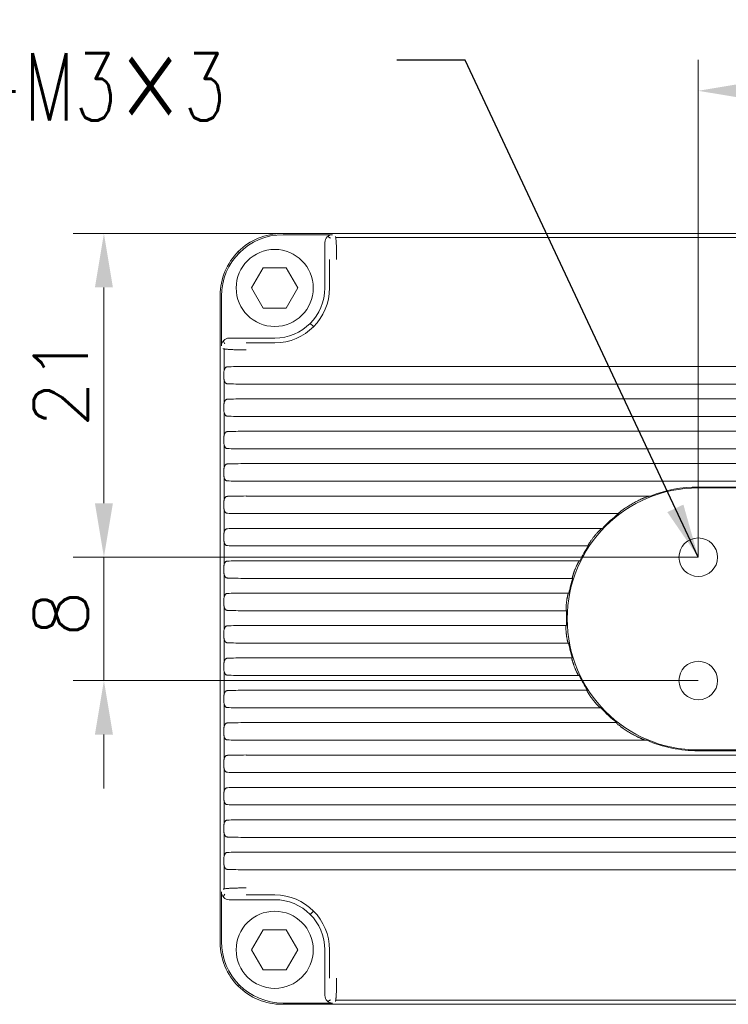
# Model space of a CAD drawing. Header units: millimetres. Extents: x 0 to 420, y 0 to 297.
# Tile 29 of 46: x 268 to 314, y 122 to 186. Entities that reach past the tile are written whole.
import ezdxf

# ---------------------------------------------------------------- set-up
doc = ezdxf.new("R2010")
doc.units = ezdxf.units.MM
doc.layers.add('1', color=7, linetype='Continuous', true_color=0xffffff)
doc.layers.add('171', color=7, linetype='Continuous', true_color=0xffffff)
doc.styles.add('blockfont', font='simplex.shx')
doc.styles.add('chinesef_fs', font='simplex.shx', dxfattribs={"bigfont": 'gbcbig.shx'})
doc.dimstyles.get("Standard").update_dxf_attribs({"dimtxt": 3.5, "dimasz": 3.5, "dimexe": 0.18, "dimexo": 0.0625, "dimgap": 1, "dimtad": 1, "dimtih": 1, "dimtoh": 1, "dimzin": 0, "dimdsep": 46, "dimtxsty": 'Standard', "dimcen": 0.09, "dimclrt": 5, "dimadec": 0, "dimazin": 0, "dimtfac": 1, "dimtofl": 0, "dimtmove": 0, "dimatfit": 3, "dimfxl": 1, "dimtolj": 1, "dimtzin": 0, "dimarcsym": 0})

# ---------------------------------------------------------------- blocks, each defined once
blk = doc.blocks.new('LABLE3D_1', base_point=(296.049, 183.252))
at = {"layer": '171', "color": 250, "linetype": 'Continuous', "lineweight": 13, "insert": (231.528, 179.335), "char_height": 2.5, "attachment_point": 7, "line_spacing_factor": 0.903614, "style": 'chinesef_fs'}
blk.add_mtext('{\\H1.7514x;\\W0.7281;4-M3\\fSimSun|b0|i0|c134|p2;×\\Fsimplex,gbcbig|c134;3}', dxfattribs=at)
blk = doc.blocks.new('_U0')
at = {"layer": '171', "color": 124, "linetype": 'Continuous', "lineweight": 13, "transparency": 16777216}
for p, q in [((312.456, 151.01), (312.456, 183.265)), ((375.456, 151.01), (375.456, 183.265))]:
    blk.add_line(p, q, dxfattribs=at)
at = {"layer": '171', "color": 250, "linetype": 'Continuous', "lineweight": 13, "transparency": 16777216}
blk.add_line((315.956, 181.265), (371.956, 181.265), dxfattribs=at)
at = {"layer": '171', "color": 250, "linetype": 'Continuous', "lineweight": 18, "transparency": 16777216}
for points in [[(315.956, 181.848), (315.956, 180.682), (312.456, 181.265)], [(371.956, 181.848), (371.956, 180.682), (375.456, 181.265)]]:
    blk.add_solid(points, dxfattribs=at)
at = {"layer": 'Defpoints', "color": 0, "linetype": 'Continuous', "lineweight": 18, "transparency": 16777216}
for p in [(375.456, 181.265), (312.456, 151.01), (375.456, 151.01)]:
    blk.add_point(p, dxfattribs=at)
at = {"layer": '171', "color": 250, "linetype": 'Continuous', "lineweight": 13, "transparency": 16777216, "insert": (337.539, 185.815), "char_height": 3.5, "attachment_point": 1}
blk.add_mtext('\\A1;63.00', dxfattribs=at)
blk = doc.blocks.new('_U3')
at = {"layer": '171', "color": 250, "linetype": 'Continuous', "lineweight": 13, "transparency": 16777216}
for p, q in [((273.914, 154.51), (273.914, 158.01)), ((273.914, 151.01), (273.914, 143.01)), ((273.914, 139.51), (273.914, 136.01))]:
    blk.add_line(p, q, dxfattribs=at)
at = {"layer": '171', "color": 124, "linetype": 'Continuous', "lineweight": 13, "transparency": 16777216}
for p, q in [((312.456, 151.01), (271.914, 151.01)), ((312.456, 143.01), (271.914, 143.01))]:
    blk.add_line(p, q, dxfattribs=at)
at = {"layer": '171', "color": 250, "linetype": 'Continuous', "lineweight": 18, "transparency": 16777216}
for points in [[(273.331, 154.51), (274.498, 154.51), (273.914, 151.01)], [(273.331, 139.51), (274.498, 139.51), (273.914, 143.01)]]:
    blk.add_solid(points, dxfattribs=at)
at = {"layer": 'Defpoints', "color": 0, "linetype": 'Continuous', "lineweight": 18, "transparency": 16777216}
for p in [(312.456, 151.01), (273.914, 143.01), (312.456, 143.01)]:
    blk.add_point(p, dxfattribs=at)
at = {"layer": '171', "color": 250, "linetype": 'Continuous', "lineweight": 13, "transparency": 16777216, "insert": (269.364, 145.843), "char_height": 3.5, "attachment_point": 1, "rotation": 90, "style": 'blockfont'}
blk.add_mtext('\\A1;8', dxfattribs=at)
blk = doc.blocks.new('_U9')
at = {"layer": '171', "color": 124, "linetype": 'Continuous', "lineweight": 13, "transparency": 16777216}
for p, q in [((285.451, 172.01), (271.914, 172.01)), ((312.456, 151.01), (271.914, 151.01))]:
    blk.add_line(p, q, dxfattribs=at)
at = {"layer": '171', "color": 250, "linetype": 'Continuous', "lineweight": 13, "transparency": 16777216}
blk.add_line((273.914, 168.51), (273.914, 154.51), dxfattribs=at)
at = {"layer": '171', "color": 250, "linetype": 'Continuous', "lineweight": 18, "transparency": 16777216}
for points in [[(273.331, 168.51), (274.498, 168.51), (273.914, 172.01)], [(273.331, 154.51), (274.498, 154.51), (273.914, 151.01)]]:
    blk.add_solid(points, dxfattribs=at)
at = {"layer": 'Defpoints', "color": 0, "linetype": 'Continuous', "lineweight": 18, "transparency": 16777216}
for p in [(285.451, 172.01), (273.914, 151.01), (312.456, 151.01)]:
    blk.add_point(p, dxfattribs=at)
at = {"layer": '171', "color": 250, "linetype": 'Continuous', "lineweight": 13, "transparency": 16777216, "insert": (269.364, 159.426), "char_height": 3.5, "attachment_point": 1, "rotation": 90, "style": 'blockfont'}
blk.add_mtext('\\A1;21', dxfattribs=at)

msp = doc.modelspace()

# ---------------------------------------------------------------- linework, layer by layer
at = {"layer": '1', "color": 250, "linetype": 'Continuous', "lineweight": 18}
for p, q in [((285.456, 172.01), (395.456, 172.01)), ((285.529, 171.931), (288.741, 171.931)), ((288.242, 168.474), (288.242, 171.433)), ((284.242, 169.773), (283.492, 168.474)), ((285.742, 169.773), (284.242, 169.773)), ((286.492, 168.474), (285.742, 169.773)), ((281.456, 168.01), (281.456, 168.015)), ((281.456, 126.01), (281.456, 168.01)), ((283.492, 168.474), (284.242, 167.175)), ((285.742, 167.175), (286.492, 168.474)), ((281.535, 164.725), (281.535, 167.937)), ((284.242, 167.175), (285.742, 167.175)), ((282.033, 165.224), (284.992, 165.224)), ((397.771, 163.381), (283.141, 163.381)), ((397.771, 162.238), (283.141, 162.238)), ((397.771, 161.281), (283.141, 161.281)), ((397.771, 160.138), (283.141, 160.138)), ((397.771, 159.181), (283.141, 159.181)), ((397.771, 158.038), (283.141, 158.038)), ((397.771, 157.081), (283.141, 157.081)), ((397.771, 155.938), (283.141, 155.938)), ((375.456, 155.562), (312.456, 155.562)), ((375.456, 155.51), (312.456, 155.51)), ((309.357, 154.981), (283.141, 154.981)), ((307.307, 153.838), (283.141, 153.838)), ((306.237, 152.881), (283.141, 152.881)), ((305.33, 151.738), (283.141, 151.738)), ((305.305, 151.76), (305.33, 151.738)), ((304.78, 150.781), (283.141, 150.781)), ((304.318, 149.638), (283.141, 149.638)), ((304.29, 149.66), (304.318, 149.638)), ((304.068, 148.681), (283.141, 148.681)), ((303.92, 147.538), (283.141, 147.538)), ((303.914, 146.581), (283.141, 146.581)), ((304.049, 145.438), (283.141, 145.438)), ((304.286, 144.481), (283.141, 144.481)), ((304.259, 144.459), (304.286, 144.481)), ((304.732, 143.338), (283.141, 143.338)), ((305.264, 142.381), (283.141, 142.381)), ((305.24, 142.359), (305.264, 142.381)), ((306.144, 141.238), (283.141, 141.238)), ((307.177, 140.281), (283.141, 140.281)), ((309.111, 139.138), (283.141, 139.138)), ((397.771, 138.181), (283.141, 138.181)), ((312.456, 138.51), (375.456, 138.51)), ((312.456, 138.457), (375.456, 138.457)), ((397.771, 137.038), (283.141, 137.038)), ((397.771, 136.081), (283.141, 136.081)), ((397.771, 134.938), (283.141, 134.938)), ((397.771, 133.981), (283.141, 133.981)), ((397.771, 132.838), (283.141, 132.838)), ((397.771, 131.881), (283.141, 131.881)), ((397.771, 130.738), (283.141, 130.738)), ((281.535, 126.083), (281.535, 129.295)), ((284.992, 128.795), (282.033, 128.795)), ((284.242, 126.844), (283.492, 125.545)), ((285.742, 126.844), (284.242, 126.844)), ((286.492, 125.545), (285.742, 126.844)), ((283.492, 125.545), (284.242, 124.246)), ((285.742, 124.246), (286.492, 125.545)), ((288.242, 122.587), (288.242, 125.545)), ((284.242, 124.246), (285.742, 124.246)), ((285.456, 122.01), (285.451, 122.01)), ((395.456, 122.01), (285.456, 122.01)), ((288.741, 122.088), (285.529, 122.088))]:
    msp.add_line(p, q, dxfattribs=at)
at = {"layer": '1', "color": 250, "linetype": 'Continuous', "lineweight": 13}
for p, q in [((288.61, 171.71), (288.427, 171.82)), ((288.946, 171.748), (391.966, 171.748)), ((282.704, 170.762), (282.628, 170.838)), ((288.548, 168.474), (288.548, 170.324)), ((287.478, 165.988), (287.29, 166.176)), ((281.645, 165.039), (281.756, 164.855)), ((283.141, 164.918), (284.992, 164.918)), ((281.718, 164.52), (281.718, 163.156)), ((281.718, 162.463), (281.718, 161.056)), ((281.718, 160.363), (281.718, 158.956)), ((281.718, 158.263), (281.718, 156.856)), ((281.718, 156.162), (281.718, 154.756)), ((281.718, 154.062), (281.718, 152.656)), ((281.718, 151.963), (281.718, 150.556)), ((281.718, 149.863), (281.718, 148.456)), ((281.718, 147.763), (281.718, 146.357)), ((281.718, 145.663), (281.718, 144.257)), ((281.718, 143.563), (281.718, 142.157)), ((281.718, 141.463), (281.718, 140.057)), ((281.718, 139.363), (281.718, 137.957)), ((281.718, 137.263), (281.718, 135.857)), ((281.718, 135.163), (281.718, 133.757)), ((281.718, 133.063), (281.718, 131.657)), ((281.718, 130.963), (281.718, 129.5)), ((281.756, 129.164), (281.645, 128.98)), ((284.992, 129.101), (283.141, 129.101)), ((287.478, 128.032), (287.29, 127.843)), ((288.548, 123.695), (288.548, 125.545)), ((282.628, 123.181), (282.704, 123.258)), ((288.427, 122.199), (288.61, 122.309)), ((391.966, 122.272), (288.946, 122.272))]:
    msp.add_line(p, q, dxfattribs=at)
at = {"layer": '1', "color": 250, "linetype": 'Continuous', "lineweight": 18}
for centre, radius, start, end in [((285.456, 168.01), 4, 90, 90.07852), ((284.992, 168.474), 2.5, 0, 180), ((284.992, 168.474), 2.5, 180, 0), ((284.992, 168.474), 3.25, 270, 0), ((312.456, 147.01), 8.5, 90, 270), ((312.456, 147.01), 8.552, 90, 111.24304), ((312.456, 147.01), 8.552, 127.01719, 136.64576), ((312.456, 151.01), 1.25, 0, 180), ((312.456, 147.01), 8.552, 146.43311, 153.83472), ((312.456, 151.01), 1.25, 180, 0), ((312.456, 147.01), 8.552, 162.09948, 168.7309), ((312.456, 147.01), 8.552, 176.4557, 182.87331), ((312.456, 147.01), 8.552, 190.58678, 197.19787), ((312.456, 143.01), 1.25, 0, 180), ((312.456, 147.01), 8.552, 205.42121, 212.76655), ((312.456, 143.01), 1.25, 180, 0), ((312.456, 147.01), 8.552, 222.43974, 231.88397), ((312.456, 147.01), 8.552, 246.97866, 270), ((284.992, 125.545), 3.25, 0, 90), ((284.992, 125.545), 2.5, 0, 180), ((285.456, 126.01), 4, 180, 180.07852), ((284.992, 125.545), 2.5, 180, 0)]:
    msp.add_arc(centre, radius, start, end, dxfattribs=at)
at = {"layer": '1', "color": 250, "linetype": 'Continuous', "lineweight": 13}
for centre, radius, start, end in [((284.992, 168.474), 2.5, 0, 180), ((284.992, 168.474), 2.5, 180, 0), ((284.992, 168.474), 3.556, 270, 0), ((284.992, 125.545), 3.556, 0, 90), ((284.992, 125.545), 2.5, 0, 180), ((284.992, 125.545), 2.5, 0, 180)]:
    msp.add_arc(centre, radius, start, end, dxfattribs=at)
at = {"layer": '1', "color": 250, "linetype": 'Continuous', "lineweight": 18}
for centre, major_axis, ratio, start_param, end_param in [((285.54, 167.926), (2.836, -2.836), 0.997265, 2.357564, 3.925621), ((288.743, 171.43), (0.431, -0.258), 0.99484, 2.112781, 3.679016), ((282.035, 164.722), (-0.258, 0.431), 0.99484, 5.745762, 7.311997), ((283.141, 163.329), (-1.5, 0), 0.034921, 4.712389, 5.655586), ((283.141, 162.291), (-1.5, 0), 0.034921, 0.6276, 1.570796), ((283.141, 161.229), (-1.5, 0), 0.034921, 4.712389, 5.655586), ((283.141, 160.191), (-1.5, 0), 0.034921, 0.6276, 1.570796), ((283.141, 159.129), (-1.5, 0), 0.034921, 4.712389, 5.655586), ((283.141, 158.091), (-1.5, 0), 0.034921, 0.6276, 1.570796), ((283.141, 157.029), (-1.5, 0), 0.034921, 4.712389, 5.655586), ((283.141, 155.991), (-1.5, 0), 0.034921, 0.6276, 1.570796), ((283.141, 154.929), (-1.5, 0), 0.034921, 4.712389, 5.655586), ((283.141, 153.891), (-1.5, 0), 0.034921, 0.6276, 1.570796), ((283.141, 152.829), (-1.5, 0), 0.034921, 4.712389, 5.655586), ((283.141, 151.791), (-1.5, 0), 0.034921, 0.6276, 1.570796), ((283.141, 150.729), (-1.5, 0), 0.034921, 4.712389, 5.655586), ((283.141, 149.691), (-1.5, 0), 0.034921, 0.6276, 1.570796), ((283.141, 148.629), (-1.5, 0), 0.034921, 4.712389, 5.655586), ((283.141, 147.591), (-1.5, 0), 0.034921, 0.6276, 1.570796), ((283.141, 146.529), (-1.5, 0), 0.034921, 4.712389, 5.655586), ((283.141, 145.491), (-1.5, 0), 0.034921, 0.6276, 1.570796), ((283.141, 144.429), (-1.5, 0), 0.034921, 4.712389, 5.655586), ((283.141, 143.391), (-1.5, 0), 0.034921, 0.6276, 1.570796), ((283.141, 142.329), (-1.5, 0), 0.034921, 4.712389, 5.655586), ((283.141, 141.291), (-1.5, 0), 0.034921, 0.6276, 1.570796), ((283.141, 140.229), (-1.5, 0), 0.034921, 4.712389, 5.655586), ((283.141, 139.191), (-1.5, 0), 0.034921, 0.6276, 1.570796), ((283.141, 138.129), (-1.5, 0), 0.034921, 4.712389, 5.655586), ((283.141, 137.091), (-1.5, 0), 0.034921, 0.6276, 1.570796), ((283.141, 136.029), (-1.5, 0), 0.034921, 4.712389, 5.655586), ((283.141, 134.991), (-1.5, 0), 0.034921, 0.6276, 1.570796), ((283.141, 133.929), (-1.5, 0), 0.034921, 4.712389, 5.655586), ((283.141, 132.891), (-1.5, 0), 0.034921, 0.6276, 1.570796), ((283.141, 131.829), (-1.5, 0), 0.034921, 4.712389, 5.655586), ((283.141, 130.791), (-1.5, 0), 0.034921, 0.6276, 1.570796), ((282.035, 129.297), (0.258, 0.431), 0.99484, 2.112781, 3.679016), ((285.54, 126.094), (2.836, 2.836), 0.997265, 2.357564, 3.925621), ((288.743, 122.589), (-0.431, -0.258), 0.99484, 5.745762, 7.311997)]:
    msp.add_ellipse(centre, major_axis=major_axis, ratio=ratio, start_param=start_param, end_param=end_param, dxfattribs=at)
for points, knots in [([(281.456, 168.015), (281.457, 168.538), (281.561, 169.06), (281.962, 170.026), (282.258, 170.469), (282.997, 171.208), (283.44, 171.504), (284.405, 171.904), (284.928, 172.009), (285.451, 172.01)], [0, 0, 0, 0, 0.25, 0.25, 0.5, 0.5, 0.75, 0.75, 1, 1, 1, 1]), ([(309.215, 154.959), (309.209, 154.958), (309.198, 154.955), (309.178, 154.949), (309.17, 154.947), (309.154, 154.941), (309.146, 154.938), (309.119, 154.929), (309.1, 154.922), (309.059, 154.906), (309.038, 154.898), (308.995, 154.881), (308.973, 154.872), (308.929, 154.854), (308.906, 154.844), (308.86, 154.825), (308.837, 154.815), (308.79, 154.794), (308.766, 154.783), (308.695, 154.751), (308.648, 154.729), (308.553, 154.683), (308.505, 154.659), (308.409, 154.61), (308.361, 154.585), (308.265, 154.533), (308.216, 154.506), (308.121, 154.452), (308.073, 154.424), (307.979, 154.367), (307.932, 154.339), (307.84, 154.28), (307.794, 154.25), (307.703, 154.19), (307.659, 154.159), (307.595, 154.114), (307.574, 154.099), (307.543, 154.076), (307.533, 154.069), (307.512, 154.054), (307.503, 154.047), (307.473, 154.025), (307.455, 154.01), (307.419, 153.983), (307.402, 153.969), (307.37, 153.943), (307.355, 153.931), (307.335, 153.914), (307.329, 153.909), (307.318, 153.899), (307.312, 153.894), (307.298, 153.881), (307.291, 153.874), (307.285, 153.867), (307.283, 153.865), (307.281, 153.862), (307.281, 153.86), (307.282, 153.86)], [0, 0, 0, 0, 0.03125, 0.03125, 0.046875, 0.046875, 0.0625, 0.0625, 0.09375, 0.09375, 0.125, 0.125, 0.15625, 0.15625, 0.1875, 0.1875, 0.21875, 0.21875, 0.25, 0.25, 0.3125, 0.3125, 0.375, 0.375, 0.4375, 0.4375, 0.5, 0.5, 0.5625, 0.5625, 0.625, 0.625, 0.6875, 0.6875, 0.75, 0.75, 0.78125, 0.78125, 0.796875, 0.796875, 0.8125, 0.8125, 0.84375, 0.84375, 0.875, 0.875, 0.90625, 0.90625, 0.921875, 0.921875, 0.9375, 0.9375, 0.96875, 0.96875, 0.984375, 0.984375, 1, 1, 1, 1]), ([(307.152, 140.259), (307.151, 140.258), (307.152, 140.255), (307.158, 140.248), (307.161, 140.245), (307.167, 140.239), (307.171, 140.235), (307.183, 140.223), (307.194, 140.213), (307.212, 140.197), (307.219, 140.191), (307.232, 140.179), (307.239, 140.173), (307.261, 140.155), (307.277, 140.142), (307.311, 140.114), (307.329, 140.1), (307.384, 140.057), (307.422, 140.027), (307.483, 139.982), (307.504, 139.967), (307.535, 139.944), (307.546, 139.937), (307.567, 139.922), (307.578, 139.914), (307.631, 139.876), (307.675, 139.847), (307.763, 139.788), (307.808, 139.759), (307.875, 139.716), (307.898, 139.702), (307.944, 139.674), (307.967, 139.66), (308.036, 139.618), (308.127, 139.564), (308.219, 139.513), (308.31, 139.464), (308.355, 139.44), (308.446, 139.393), (308.492, 139.37), (308.559, 139.337), (308.582, 139.327), (308.627, 139.305), (308.649, 139.295), (308.692, 139.275), (308.714, 139.266), (308.756, 139.247), (308.777, 139.238), (308.817, 139.221), (308.837, 139.212), (308.865, 139.201), (308.874, 139.197), (308.892, 139.19), (308.9, 139.187), (308.925, 139.177), (308.94, 139.172), (308.959, 139.166), (308.964, 139.164), (308.973, 139.161), (308.977, 139.16), (308.98, 139.16)], [0, 0, 0, 0, 0.03125, 0.03125, 0.046875, 0.046875, 0.0625, 0.0625, 0.09375, 0.09375, 0.109375, 0.109375, 0.125, 0.125, 0.15625, 0.15625, 0.1875, 0.1875, 0.25, 0.25, 0.28125, 0.28125, 0.296875, 0.296875, 0.3125, 0.3125, 0.375, 0.375, 0.4375, 0.4375, 0.46875, 0.46875, 0.5, 0.5, 0.5625, 0.625, 0.625, 0.6875, 0.6875, 0.75, 0.75, 0.78125, 0.78125, 0.8125, 0.8125, 0.84375, 0.84375, 0.875, 0.875, 0.90625, 0.90625, 0.921875, 0.921875, 0.9375, 0.9375, 0.96875, 0.96875, 0.984375, 0.984375, 1, 1, 1, 1]), ([(285.451, 122.01), (284.928, 122.01), (284.405, 122.115), (283.44, 122.516), (282.997, 122.812), (282.258, 123.551), (281.962, 123.994), (281.561, 124.959), (281.457, 125.482), (281.456, 126.004)], [0, 0, 0, 0, 0.25, 0.25, 0.5, 0.5, 0.75, 0.75, 1, 1, 1, 1])]:
    msp.add_open_spline(points, degree=3, knots=knots, dxfattribs=at)
for points in [[(288.923, 171.822), (288.926, 171.82), (288.931, 171.81), (288.939, 171.782), (288.947, 171.742), (288.955, 171.689), (288.962, 171.623), (288.969, 171.546), (288.976, 171.458), (288.982, 171.36), (288.987, 171.253), (288.992, 171.137), (288.996, 171.014), (289, 170.885), (289.002, 170.752), (289.004, 170.613), (289.006, 170.469), (289.006, 170.373), (289.006, 170.324)], [(283.141, 164.46), (283.094, 164.46), (282.998, 164.46), (282.858, 164.461), (282.72, 164.463), (282.586, 164.466), (282.457, 164.469), (282.334, 164.473), (282.218, 164.478), (282.11, 164.484), (282.012, 164.49), (281.923, 164.496), (281.846, 164.503), (281.78, 164.51), (281.726, 164.518), (281.684, 164.526), (281.656, 164.534), (281.646, 164.54), (281.644, 164.543)], [(281.927, 162.26), (281.911, 162.261), (281.881, 162.265), (281.842, 162.279), (281.809, 162.3), (281.781, 162.328), (281.757, 162.362), (281.737, 162.402), (281.721, 162.448), (281.709, 162.5), (281.699, 162.555), (281.691, 162.615), (281.686, 162.678), (281.684, 162.743), (281.683, 162.81), (281.684, 162.876), (281.686, 162.941), (281.691, 163.004), (281.699, 163.064), (281.709, 163.12), (281.721, 163.171), (281.737, 163.217), (281.757, 163.257), (281.781, 163.291), (281.809, 163.319), (281.842, 163.34), (281.881, 163.354), (281.911, 163.359), (281.927, 163.359)], [(281.927, 160.16), (281.911, 160.161), (281.881, 160.165), (281.842, 160.179), (281.809, 160.2), (281.781, 160.228), (281.757, 160.262), (281.737, 160.302), (281.721, 160.348), (281.709, 160.4), (281.699, 160.455), (281.691, 160.515), (281.686, 160.578), (281.684, 160.643), (281.683, 160.71), (281.684, 160.776), (281.686, 160.841), (281.691, 160.904), (281.699, 160.964), (281.709, 161.02), (281.721, 161.071), (281.737, 161.117), (281.757, 161.157), (281.781, 161.191), (281.809, 161.219), (281.842, 161.24), (281.881, 161.254), (281.911, 161.259), (281.927, 161.259)], [(281.927, 158.06), (281.911, 158.061), (281.881, 158.065), (281.842, 158.079), (281.809, 158.1), (281.781, 158.128), (281.757, 158.162), (281.737, 158.202), (281.721, 158.248), (281.709, 158.3), (281.699, 158.355), (281.691, 158.415), (281.686, 158.478), (281.684, 158.543), (281.683, 158.61), (281.684, 158.676), (281.686, 158.741), (281.691, 158.804), (281.699, 158.864), (281.709, 158.92), (281.721, 158.971), (281.737, 159.017), (281.757, 159.057), (281.781, 159.091), (281.809, 159.119), (281.842, 159.14), (281.881, 159.154), (281.911, 159.159), (281.927, 159.159)], [(281.927, 155.96), (281.911, 155.961), (281.881, 155.965), (281.842, 155.979), (281.809, 156), (281.781, 156.028), (281.757, 156.062), (281.737, 156.102), (281.721, 156.148), (281.709, 156.2), (281.699, 156.255), (281.691, 156.315), (281.686, 156.378), (281.684, 156.443), (281.683, 156.51), (281.684, 156.576), (281.686, 156.641), (281.691, 156.704), (281.699, 156.764), (281.709, 156.82), (281.721, 156.871), (281.737, 156.917), (281.757, 156.957), (281.781, 156.991), (281.809, 157.019), (281.842, 157.04), (281.881, 157.054), (281.911, 157.059), (281.927, 157.059)], [(281.927, 153.86), (281.911, 153.861), (281.881, 153.865), (281.842, 153.879), (281.809, 153.9), (281.781, 153.928), (281.757, 153.962), (281.737, 154.002), (281.721, 154.048), (281.709, 154.1), (281.699, 154.155), (281.691, 154.215), (281.686, 154.278), (281.684, 154.343), (281.683, 154.41), (281.684, 154.476), (281.686, 154.541), (281.691, 154.604), (281.699, 154.664), (281.709, 154.72), (281.721, 154.771), (281.737, 154.817), (281.757, 154.857), (281.781, 154.891), (281.809, 154.919), (281.842, 154.94), (281.881, 154.954), (281.911, 154.959), (281.927, 154.959)], [(309.215, 154.959), (309.231, 154.962), (309.263, 154.967), (309.31, 154.974), (309.341, 154.979), (309.357, 154.981)], [(307.282, 153.86), (307.285, 153.858), (307.29, 153.853), (307.299, 153.846), (307.304, 153.841), (307.307, 153.838)], [(281.927, 151.76), (281.911, 151.761), (281.881, 151.765), (281.842, 151.779), (281.809, 151.8), (281.781, 151.828), (281.757, 151.862), (281.737, 151.902), (281.721, 151.948), (281.709, 152), (281.699, 152.055), (281.691, 152.115), (281.686, 152.178), (281.684, 152.243), (281.683, 152.31), (281.684, 152.376), (281.686, 152.441), (281.691, 152.504), (281.699, 152.564), (281.709, 152.62), (281.721, 152.671), (281.737, 152.717), (281.757, 152.757), (281.781, 152.791), (281.809, 152.819), (281.842, 152.84), (281.881, 152.854), (281.911, 152.859), (281.927, 152.859)], [(306.173, 152.859), (306.171, 152.859), (306.165, 152.856), (306.151, 152.845), (306.131, 152.828), (306.105, 152.804), (306.072, 152.772), (306.032, 152.732), (305.985, 152.683), (305.932, 152.625), (305.874, 152.56), (305.812, 152.488), (305.749, 152.412), (305.687, 152.335), (305.627, 152.258), (305.571, 152.184), (305.52, 152.113), (305.475, 152.048), (305.435, 151.989), (305.401, 151.937), (305.372, 151.891), (305.349, 151.852), (305.331, 151.82), (305.317, 151.795), (305.309, 151.776), (305.304, 151.764), (305.304, 151.761), (305.305, 151.76)], [(306.173, 152.859), (306.18, 152.862), (306.194, 152.867), (306.216, 152.874), (306.23, 152.879), (306.237, 152.881)], [(281.927, 149.66), (281.911, 149.661), (281.881, 149.665), (281.842, 149.679), (281.809, 149.7), (281.781, 149.728), (281.757, 149.762), (281.737, 149.802), (281.721, 149.848), (281.709, 149.9), (281.699, 149.955), (281.691, 150.015), (281.686, 150.078), (281.684, 150.143), (281.683, 150.21), (281.684, 150.276), (281.686, 150.341), (281.691, 150.404), (281.699, 150.464), (281.709, 150.52), (281.721, 150.571), (281.737, 150.617), (281.757, 150.657), (281.781, 150.691), (281.809, 150.719), (281.842, 150.74), (281.881, 150.754), (281.911, 150.759), (281.927, 150.759)], [(304.733, 150.759), (304.732, 150.759), (304.727, 150.755), (304.717, 150.741), (304.704, 150.721), (304.687, 150.692), (304.667, 150.656), (304.643, 150.613), (304.618, 150.563), (304.59, 150.506), (304.561, 150.444), (304.531, 150.378), (304.501, 150.309), (304.471, 150.239), (304.443, 150.169), (304.417, 150.099), (304.393, 150.033), (304.371, 149.969), (304.351, 149.91), (304.334, 149.856), (304.32, 149.807), (304.308, 149.765), (304.299, 149.729), (304.293, 149.7), (304.289, 149.679), (304.288, 149.665), (304.29, 149.661), (304.29, 149.66)], [(304.733, 150.759), (304.739, 150.762), (304.749, 150.767), (304.764, 150.774), (304.775, 150.779), (304.78, 150.781)], [(281.927, 147.56), (281.911, 147.561), (281.881, 147.565), (281.842, 147.579), (281.809, 147.6), (281.781, 147.628), (281.757, 147.662), (281.737, 147.702), (281.721, 147.748), (281.709, 147.8), (281.699, 147.855), (281.691, 147.915), (281.686, 147.978), (281.684, 148.043), (281.683, 148.11), (281.684, 148.176), (281.686, 148.241), (281.691, 148.304), (281.699, 148.364), (281.709, 148.42), (281.721, 148.471), (281.737, 148.517), (281.757, 148.557), (281.781, 148.591), (281.809, 148.619), (281.842, 148.64), (281.881, 148.654), (281.911, 148.659), (281.927, 148.659)], [(304.031, 148.659), (304.03, 148.659), (304.027, 148.654), (304.02, 148.64), (304.013, 148.617), (304.004, 148.587), (303.994, 148.55), (303.983, 148.505), (303.972, 148.455), (303.96, 148.399), (303.949, 148.339), (303.938, 148.275), (303.928, 148.209), (303.918, 148.142), (303.909, 148.074), (303.902, 148.007), (303.895, 147.941), (303.89, 147.878), (303.886, 147.819), (303.883, 147.764), (303.881, 147.714), (303.88, 147.67), (303.88, 147.633), (303.881, 147.602), (303.883, 147.58), (303.886, 147.565), (303.888, 147.561), (303.889, 147.56)], [(304.031, 148.659), (304.035, 148.662), (304.044, 148.667), (304.056, 148.674), (304.064, 148.679), (304.068, 148.681)], [(303.889, 147.56), (303.892, 147.558), (303.899, 147.553), (303.91, 147.546), (303.916, 147.541), (303.92, 147.538)], [(281.927, 145.46), (281.911, 145.461), (281.881, 145.465), (281.842, 145.479), (281.809, 145.5), (281.781, 145.528), (281.757, 145.562), (281.737, 145.602), (281.721, 145.648), (281.709, 145.7), (281.699, 145.755), (281.691, 145.815), (281.686, 145.878), (281.684, 145.943), (281.683, 146.01), (281.684, 146.076), (281.686, 146.141), (281.691, 146.204), (281.699, 146.264), (281.709, 146.32), (281.721, 146.371), (281.737, 146.417), (281.757, 146.457), (281.781, 146.491), (281.809, 146.519), (281.842, 146.54), (281.881, 146.554), (281.911, 146.559), (281.927, 146.559)], [(303.883, 146.559), (303.882, 146.559), (303.88, 146.554), (303.877, 146.539), (303.875, 146.517), (303.874, 146.486), (303.873, 146.449), (303.873, 146.405), (303.874, 146.355), (303.877, 146.3), (303.88, 146.241), (303.885, 146.178), (303.891, 146.112), (303.897, 146.045), (303.905, 145.978), (303.914, 145.91), (303.924, 145.844), (303.934, 145.78), (303.945, 145.72), (303.955, 145.665), (303.966, 145.614), (303.976, 145.57), (303.986, 145.532), (303.994, 145.502), (304.002, 145.48), (304.008, 145.465), (304.011, 145.461), (304.012, 145.46)], [(303.883, 146.559), (303.886, 146.562), (303.893, 146.567), (303.904, 146.574), (303.911, 146.579), (303.914, 146.581)], [(304.012, 145.46), (304.016, 145.458), (304.025, 145.453), (304.037, 145.446), (304.045, 145.441), (304.049, 145.438)], [(281.927, 143.36), (281.911, 143.361), (281.881, 143.365), (281.842, 143.379), (281.809, 143.4), (281.781, 143.428), (281.757, 143.462), (281.737, 143.502), (281.721, 143.548), (281.709, 143.6), (281.699, 143.655), (281.691, 143.715), (281.686, 143.778), (281.684, 143.843), (281.683, 143.91), (281.684, 143.976), (281.686, 144.041), (281.691, 144.104), (281.699, 144.164), (281.709, 144.22), (281.721, 144.271), (281.737, 144.317), (281.757, 144.357), (281.781, 144.391), (281.809, 144.419), (281.842, 144.44), (281.881, 144.454), (281.911, 144.459), (281.927, 144.459)], [(304.259, 144.459), (304.258, 144.459), (304.257, 144.454), (304.257, 144.44), (304.261, 144.419), (304.267, 144.39), (304.275, 144.354), (304.286, 144.311), (304.3, 144.263), (304.316, 144.209), (304.335, 144.15), (304.356, 144.086), (304.379, 144.02), (304.405, 143.95), (304.432, 143.88), (304.46, 143.81), (304.489, 143.742), (304.518, 143.676), (304.546, 143.614), (304.573, 143.557), (304.598, 143.507), (304.62, 143.463), (304.64, 143.427), (304.657, 143.399), (304.67, 143.378), (304.68, 143.365), (304.684, 143.361), (304.686, 143.36)], [(304.686, 143.36), (304.691, 143.358), (304.701, 143.353), (304.716, 143.346), (304.727, 143.341), (304.732, 143.338)], [(281.927, 141.26), (281.911, 141.261), (281.881, 141.265), (281.842, 141.279), (281.809, 141.3), (281.781, 141.328), (281.757, 141.362), (281.737, 141.402), (281.721, 141.448), (281.709, 141.5), (281.699, 141.555), (281.691, 141.615), (281.686, 141.678), (281.684, 141.743), (281.683, 141.81), (281.684, 141.876), (281.686, 141.941), (281.691, 142.004), (281.699, 142.064), (281.709, 142.12), (281.721, 142.171), (281.737, 142.217), (281.757, 142.257), (281.781, 142.291), (281.809, 142.319), (281.842, 142.34), (281.881, 142.354), (281.911, 142.359), (281.927, 142.359)], [(305.24, 142.359), (305.239, 142.359), (305.239, 142.355), (305.243, 142.343), (305.251, 142.324), (305.265, 142.298), (305.282, 142.266), (305.305, 142.227), (305.333, 142.181), (305.366, 142.129), (305.405, 142.07), (305.449, 142.005), (305.498, 141.935), (305.552, 141.861), (305.609, 141.784), (305.669, 141.707), (305.73, 141.632), (305.79, 141.561), (305.846, 141.496), (305.898, 141.438), (305.944, 141.389), (305.982, 141.349), (306.015, 141.316), (306.04, 141.292), (306.06, 141.275), (306.074, 141.264), (306.079, 141.261), (306.081, 141.26)], [(306.081, 141.26), (306.088, 141.258), (306.102, 141.253), (306.123, 141.246), (306.137, 141.241), (306.144, 141.238)], [(281.927, 139.16), (281.911, 139.161), (281.881, 139.165), (281.842, 139.179), (281.809, 139.2), (281.781, 139.228), (281.757, 139.262), (281.737, 139.302), (281.721, 139.348), (281.709, 139.4), (281.699, 139.455), (281.691, 139.515), (281.686, 139.578), (281.684, 139.643), (281.683, 139.71), (281.684, 139.776), (281.686, 139.841), (281.691, 139.904), (281.699, 139.964), (281.709, 140.02), (281.721, 140.071), (281.737, 140.117), (281.757, 140.157), (281.781, 140.191), (281.809, 140.219), (281.842, 140.24), (281.881, 140.254), (281.911, 140.259), (281.927, 140.259)], [(307.152, 140.259), (307.155, 140.262), (307.16, 140.267), (307.169, 140.274), (307.174, 140.279), (307.177, 140.281)], [(308.98, 139.16), (308.995, 139.158), (309.024, 139.153), (309.068, 139.145), (309.097, 139.141), (309.111, 139.138)], [(281.927, 137.06), (281.911, 137.061), (281.881, 137.065), (281.842, 137.079), (281.809, 137.1), (281.781, 137.128), (281.757, 137.162), (281.737, 137.202), (281.721, 137.248), (281.709, 137.3), (281.699, 137.355), (281.691, 137.415), (281.686, 137.478), (281.684, 137.543), (281.683, 137.61), (281.684, 137.676), (281.686, 137.741), (281.691, 137.804), (281.699, 137.864), (281.709, 137.92), (281.721, 137.971), (281.737, 138.017), (281.757, 138.057), (281.781, 138.091), (281.809, 138.119), (281.842, 138.14), (281.881, 138.154), (281.911, 138.159), (281.927, 138.159)], [(281.927, 134.96), (281.911, 134.961), (281.881, 134.965), (281.842, 134.979), (281.809, 135), (281.781, 135.028), (281.757, 135.062), (281.737, 135.102), (281.721, 135.148), (281.709, 135.2), (281.699, 135.255), (281.691, 135.315), (281.686, 135.378), (281.684, 135.443), (281.683, 135.51), (281.684, 135.576), (281.686, 135.641), (281.691, 135.704), (281.699, 135.764), (281.709, 135.82), (281.721, 135.871), (281.737, 135.917), (281.757, 135.957), (281.781, 135.991), (281.809, 136.019), (281.842, 136.04), (281.881, 136.054), (281.911, 136.059), (281.927, 136.059)], [(281.927, 132.86), (281.911, 132.861), (281.881, 132.865), (281.842, 132.879), (281.809, 132.9), (281.781, 132.928), (281.757, 132.962), (281.737, 133.002), (281.721, 133.048), (281.709, 133.1), (281.699, 133.155), (281.691, 133.215), (281.686, 133.278), (281.684, 133.343), (281.683, 133.41), (281.684, 133.476), (281.686, 133.541), (281.691, 133.604), (281.699, 133.664), (281.709, 133.72), (281.721, 133.771), (281.737, 133.817), (281.757, 133.857), (281.781, 133.891), (281.809, 133.919), (281.842, 133.94), (281.881, 133.954), (281.911, 133.959), (281.927, 133.959)], [(281.927, 130.76), (281.911, 130.761), (281.881, 130.765), (281.842, 130.779), (281.809, 130.8), (281.781, 130.828), (281.757, 130.862), (281.737, 130.902), (281.721, 130.948), (281.709, 131), (281.699, 131.055), (281.691, 131.115), (281.686, 131.178), (281.684, 131.243), (281.683, 131.31), (281.684, 131.376), (281.686, 131.441), (281.691, 131.504), (281.699, 131.564), (281.709, 131.62), (281.721, 131.671), (281.737, 131.717), (281.757, 131.757), (281.781, 131.791), (281.809, 131.819), (281.842, 131.84), (281.881, 131.854), (281.911, 131.859), (281.927, 131.859)], [(281.644, 129.477), (281.646, 129.479), (281.656, 129.485), (281.683, 129.493), (281.724, 129.501), (281.777, 129.509), (281.843, 129.516), (281.92, 129.523), (282.008, 129.53), (282.106, 129.536), (282.213, 129.541), (282.329, 129.546), (282.451, 129.55), (282.581, 129.553), (282.714, 129.556), (282.853, 129.558), (282.996, 129.559), (283.093, 129.56), (283.141, 129.56)], [(289.006, 123.695), (289.006, 123.647), (289.006, 123.552), (289.004, 123.412), (289.003, 123.274), (289, 123.14), (288.996, 123.011), (288.992, 122.887), (288.988, 122.772), (288.982, 122.664), (288.976, 122.565), (288.97, 122.477), (288.963, 122.399), (288.955, 122.333), (288.948, 122.28), (288.94, 122.238), (288.931, 122.21), (288.926, 122.2), (288.923, 122.197)]]:
    msp.add_open_spline(points, degree=3, dxfattribs=at)

# ---------------------------------------------------------------- block references
at = {"layer": '171', "color": 250, "linetype": 'Continuous', "lineweight": 13}
msp.add_blockref('LABLE3D_1', (326.973, 183.252), dxfattribs=at)

# ---------------------------------------------------------------- dimensions: what is measured, and where the dimension line sits
dim = msp.add_linear_dim(base=(375.456, 181.265), p1=(312.456, 151.01), p2=(375.456, 151.01), text='<>.00', dimstyle='Standard', override={"dimtxt": 3.5, "dimasz": 3.5, "dimexe": 2, "dimexo": 0, "dimgap": 1.05, "dimtad": 1, "dimtih": 1, "dimtoh": 0, "dimdec": 1, "dimlfac": 1, "dimzin": 8, "dimdsep": 46, "dimlunit": 2, "dimtxsty": 'Standard', "dimsah": 1, "dimse1": 0, "dimse2": 0, "dimsd1": 0, "dimsd2": 0, "dimclrd": 250, "dimclre": 124, "dimclrt": 250, "dimtol": 0, "dimtm": -0.1, "dimtfac": 0.571429, "dimtdec": 2, "dimtofl": 1, "dimtmove": 0, "dimatfit": 2, "dimtzin": 8, "dimlwd": 13, "dimlwe": 13}, dxfattribs=at)
dim.commit()
dim.dimension.update_dxf_attribs({"geometry": '_U0', "text_midpoint": (343.956, 181.265), "dimtype": 160})
for base, p1, p2, picture, middle in [((273.914, 151.01), (285.451, 172.01), (312.456, 151.01), '_U9', (273.914, 161.51)), ((273.914, 143.01), (312.456, 151.01), (312.456, 143.01), '_U3', (273.914, 147.01))]:
    dim = msp.add_linear_dim(base=base, p1=p1, p2=p2, angle=90, dimstyle='Standard', override={"dimtxt": 3.5, "dimasz": 3.5, "dimexe": 2, "dimexo": 0, "dimgap": 1.05, "dimtad": 1, "dimtih": 0, "dimtoh": 0, "dimdec": 1, "dimlfac": 1, "dimzin": 8, "dimdsep": 46, "dimlunit": 2, "dimtxsty": 'blockfont', "dimsah": 1, "dimse1": 0, "dimse2": 0, "dimsd1": 0, "dimsd2": 0, "dimclrd": 250, "dimclre": 124, "dimclrt": 250, "dimtol": 0, "dimtm": -0.1, "dimtfac": 0.571429, "dimtdec": 2, "dimtofl": 1, "dimtmove": 0, "dimatfit": 2, "dimtzin": 8, "dimlwd": 13, "dimlwe": 13}, dxfattribs=at)
    dim.commit()
    dim.dimension.update_dxf_attribs({"geometry": picture, "text_midpoint": middle, "dimtype": 160})

# ---------------------------------------------------------------- leaders
msp.add_leader([(312.456, 151.01), (297.351, 183.252), (292.904, 183.252)], dimstyle='Standard', override={"dimasz": 3.5}, dxfattribs=at)

doc.saveas('drawing.dxf')
